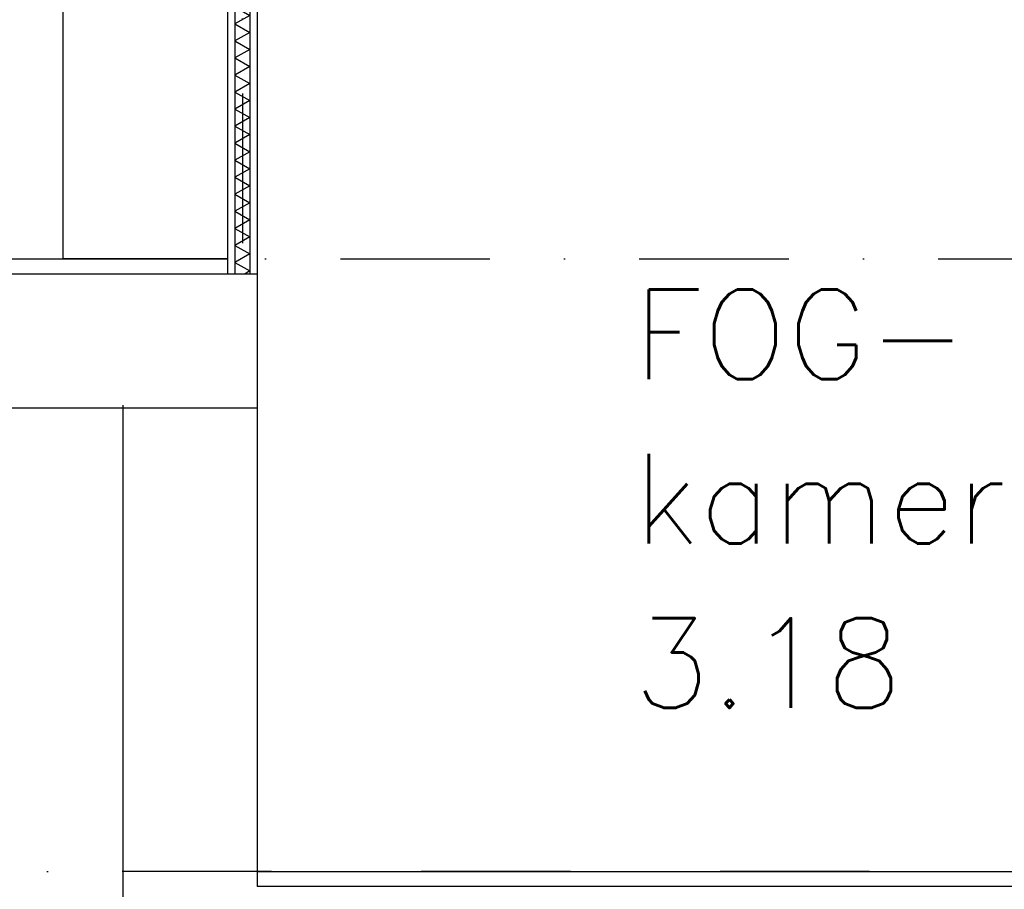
# Model space of a CAD drawing. Extents: x -19795 to 103381, y 127200 to 154480.
# Tile 58 of 76: x 66658 to 69952, y 135907 to 138816. Entities that reach past the tile are written whole.
import ezdxf

# ---------------------------------------------------------------- set-up
doc = ezdxf.new("R2010")
doc.units = 0
doc.header["$LTSCALE"] = 1000
doc.header["$MEASUREMENT"] = 0
doc.linetypes.add('DASHDOT', pattern=[1, 0.5, -0.25, 0, -0.25])
for name, color, linetype in [('B02', 7, 'CONTINUOUS'), ('B03', 7, 'CONTINUOUS'), ('B08', 7, 'CONTINUOUS')]:
    doc.layers.add(name, color=color, linetype=linetype)
doc.styles.add('TXT', font='txt.shx')

msp = doc.modelspace()

# ---------------------------------------------------------------- linework, layer by layer
at = {"layer": 'B02', "color": 5, "linetype": 'DASHDOT'}
for p, q in [((-16278, 138016), (88502.6, 138016)), ((88502.6, 135966), (66147, 135966))]:
    msp.add_line(p, q, dxfattribs=at)
at = {"layer": 'B03', "color": 7, "linetype": 'Continuous'}
for p, q in [((67352.5, 140568.7), (67352.5, 137966)), ((67452.5, 140568.7), (67452.5, 137966)), ((67352.5, 137966), (67452.5, 137966))]:
    msp.add_line(p, q, dxfattribs=at)
at = {"layer": 'B03', "color": 1, "linetype": 'Continuous'}
for p, q in [((67377.5, 140568.7), (67377.5, 137966)), ((67427.5, 140568.7), (67427.5, 137966)), ((56422.5, 138016), (67352.5, 138016)), ((67452.5, 135966), (71252.5, 135966))]:
    msp.add_line(p, q, dxfattribs=at)
at = {"layer": 'B03', "color": 1, "linetype": 'DASHDOT'}
msp.add_line((67402.5, 140568.7), (67402.5, 137966), dxfattribs=at)
at = {"layer": 'B03', "color": 2, "linetype": 'Continuous'}
for p, q in [((67002.5, 137526), (67002.5, 135576)), ((67452.5, 137526), (67452.5, 135916)), ((79422.5, 135916), (67452.5, 135916))]:
    msp.add_line(p, q, dxfattribs=at)
at = {"layer": 'B03', "color": 1, "linetype": 'Continuous'}
msp.add_lwpolyline([(67352.5, 138016), (66802.5, 138016), (66802, 140619), (67352.5, 140568.7)], close=True, dxfattribs=at)
at = {"layer": 'B03', "color": 5, "linetype": 'Continuous'}
for points in [[(67377.5, 138858.7), (67427.5, 138830.2), (67377.5, 138801.7)], [(67377.5, 138801.7), (67427.5, 138773.2), (67377.5, 138744.7)], [(67377.5, 138744.7), (67427.5, 138716.2), (67377.5, 138687.7)], [(67377.5, 138687.7), (67427.5, 138659.2), (67377.5, 138630.7)], [(67377.5, 138630.7), (67427.5, 138602.2), (67377.5, 138573.7)], [(67377.5, 138573.7), (67427.5, 138545.2), (67377.5, 138516.7)], [(67377.5, 138516.7), (67427.5, 138488.2), (67377.5, 138459.7)], [(67377.5, 138459.7), (67427.5, 138431.2), (67377.5, 138402.7)], [(67377.5, 138402.7), (67427.5, 138374.2), (67377.5, 138345.7)], [(67377.5, 138345.7), (67427.5, 138317.2), (67377.5, 138288.7)], [(67377.5, 138288.7), (67427.5, 138260.2), (67377.5, 138231.7)], [(67377.5, 138231.7), (67427.5, 138203.2), (67377.5, 138174.7)], [(67377.5, 138174.7), (67427.5, 138146.2), (67377.5, 138117.7)], [(67377.5, 138117.7), (67427.5, 138089.2), (67377.5, 138060.7)], [(67377.5, 138060.7), (67427.5, 138032.2), (67377.5, 138003.7)], [(67377.5, 138003.7), (67427.5, 137975.2), (67411.4, 137966)]]:
    msp.add_lwpolyline(points, dxfattribs=at)
at = {"layer": 'B03', "color": 2, "linetype": 'Continuous'}
msp.add_lwpolyline([(56437.5, 137966), (67452.5, 137966), (67452.5, 137516), (56437.5, 137516)], close=True, dxfattribs=at)

# ---------------------------------------------------------------- texts
at = {"layer": 'B08', "color": 7, "linetype": 'Continuous', "style": 'TXT'}
for s, p in [('FOG-', (68710.5, 137613.3)), ('kamer', (68710.5, 137063.3)), ('3.18', (68710.5, 136513.3))]:
    msp.add_text(s, height=300, dxfattribs=at).set_placement(p)

doc.saveas('drawing.dxf')
